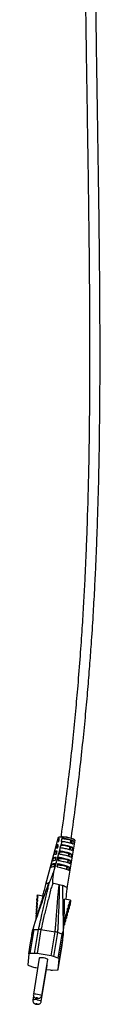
# Model space of a CAD drawing. Header units: millimetres. Extents: x -671 to 80, y -337 to 1335.
# Tile 4 of 5: x -50 to -18, y -14 to 422. Entities that reach past the tile are written whole.
import ezdxf

# ---------------------------------------------------------------- set-up
doc = ezdxf.new("R2010")
doc.units = ezdxf.units.MM

msp = doc.modelspace()

# ---------------------------------------------------------------- linework, layer by layer
at = {"color": 7, "linetype": 'Continuous', "lineweight": 25}
for p, q in [((-36.3, 59.84), (-41.97, 38.99)), ((-35.96, 59.29), (-35.87, 59.28)), ((-34.97, 56.54), (-34.53, 58.06)), ((-34.96, 58.08), (-34.78, 59.13)), ((-34.77, 59.35), (-34.78, 59.13)), ((-34.18, 59.32), (-33.98, 59.99)), ((-32.39, 37.39), (-28.9, 58.6)), ((-30.91, 57.36), (-30.74, 58.49)), ((-30.66, 57.44), (-30.89, 57.45)), ((-30.84, 57.63), (-30.63, 57.63)), ((-30.5, 58.41), (-30.68, 57.3)), ((-30.5, 58.41), (-29.56, 58.26)), ((-38.48, 44.2), (-35.32, 55.29)), ((-37.66, 53.6), (-36.85, 53.47)), ((-36.82, 56.45), (-36.36, 56.38)), ((-35.88, 52.48), (-35.74, 53.32)), ((-35.7, 53.77), (-35.74, 53.32)), ((-35.42, 55.29), (-35.26, 56.22)), ((-35.23, 56.55), (-35.26, 56.22)), ((-31.74, 51.59), (-31.59, 52.65)), ((-31.45, 52.6), (-31.63, 51.52)), ((-31.45, 52.6), (-30.44, 52.44)), ((-31.34, 54.33), (-31.17, 55.57)), ((-31.14, 54.51), (-31.32, 54.52)), ((-31.26, 54.72), (-31.1, 54.73)), ((-30.98, 55.51), (-31.16, 54.4)), ((-30.98, 55.51), (-30, 55.35)), ((-38.49, 50.76), (-37.34, 50.57)), ((-36.65, 48.11), (-36.7, 47.51)), ((-36.34, 49.65), (-36.22, 50.42)), ((-36.18, 50.94), (-36.22, 50.42)), ((-32.16, 48.66), (-32.01, 49.72)), ((-31.93, 49.7), (-32.11, 48.64)), ((-31.93, 49.7), (-30.88, 49.53)), ((-31.62, 51.59), (-31.84, 51.59)), ((-39.3, 47.91), (-37.83, 47.67)), ((-36.81, 46.81), (-36.7, 47.51)), ((-32.41, 46.79), (-32.58, 45.77)), ((-32.41, 46.79), (-31.33, 46.62)), ((-45.77, 30.95), (-45.93, 29.02)), ((-45.75, 31.16), (-45.91, 29.22)), ((-45.68, 32.42), (-45.84, 30.48)), ((-45.84, 30.48), (-45.83, 30.69)), ((-45.67, 32.63), (-45.83, 30.69)), ((-45.77, 30.95), (-45.75, 31.16)), ((-45.61, 33.89), (-45.76, 31.95)), ((-45.76, 31.95), (-45.74, 32.45)), ((-45.73, 31.93), (-45.76, 31.95)), ((-45.58, 34.39), (-45.74, 32.45)), ((-45.68, 32.42), (-45.67, 32.63)), ((-45.61, 33.89), (-45.58, 34.39)), ((-45.58, 34.39), (-43.05, 33.98)), ((-30.91, 32.02), (-33.53, 32.44)), ((-31.04, 31.54), (-31.2, 29.6)), ((-30.91, 32.02), (-31.06, 30.08)), ((-31.04, 31.54), (-30.91, 32.02)), ((-45.99, 26.53), (-46.15, 24.59)), ((-45.98, 26.76), (-46.14, 24.82)), ((-45.91, 28), (-46.07, 26.06)), ((-46.07, 26.06), (-46.06, 26.29)), ((-45.9, 28.23), (-46.06, 26.29)), ((-45.84, 29.47), (-45.99, 27.54)), ((-45.99, 27.54), (-45.98, 27.76)), ((-45.96, 27.51), (-45.99, 27.54)), ((-45.99, 26.53), (-45.98, 26.76)), ((-45.83, 29.69), (-45.98, 27.76)), ((-45.93, 29.02), (-45.91, 29.22)), ((-45.88, 28.98), (-45.93, 29.02)), ((-45.91, 28), (-45.9, 28.23)), ((-45.81, 30.46), (-45.84, 30.48)), ((-45.84, 29.47), (-45.83, 29.69)), ((-32.24, 27.28), (-32.4, 25.34)), ((-32.18, 27.49), (-32.34, 25.55)), ((-32.24, 27.28), (-32.18, 27.49)), ((-31.83, 28.7), (-31.99, 26.76)), ((-31.99, 26.76), (-31.94, 26.96)), ((-31.78, 28.9), (-31.94, 26.96)), ((-31.83, 28.7), (-31.78, 28.9)), ((-31.44, 30.12), (-31.6, 28.18)), ((-31.6, 28.18), (-31.54, 28.38)), ((-31.38, 30.32), (-31.54, 28.38)), ((-31.44, 30.12), (-31.38, 30.32)), ((-31.2, 29.6), (-31.06, 30.08)), ((-46.05, 25.29), (-46.21, 23.36)), ((-46.07, 25.06), (-46.19, 23.56)), ((-46.15, 24.59), (-46.14, 24.82)), ((-46.11, 24.57), (-46.15, 24.59)), ((-46.04, 26.04), (-46.07, 26.06)), ((-46.07, 25.06), (-46.05, 25.29)), ((-33.44, 23.02), (-33.6, 21.08)), ((-33.37, 23.25), (-33.53, 21.31)), ((-33.44, 23.02), (-33.37, 23.25)), ((-33.04, 24.44), (-33.2, 22.5)), ((-33.2, 22.5), (-33.13, 22.72)), ((-32.98, 24.66), (-33.13, 22.72)), ((-33.04, 24.44), (-32.98, 24.66)), ((-32.64, 25.86), (-32.8, 23.92)), ((-32.8, 23.92), (-32.74, 24.14)), ((-32.58, 26.08), (-32.74, 24.14)), ((-32.64, 25.86), (-32.58, 26.08)), ((-32.4, 25.34), (-32.34, 25.55)), ((-47.15, 19.07), (-48.9, 8.42)), ((-47.15, 19.07), (-45.03, 19.14)), ((-46.78, 8.49), (-45.02, 19.14)), ((-43.97, 19.06), (-45.72, 8.41)), ((-43.97, 19.06), (-37.7, 18.04)), ((-39.45, 7.39), (-37.7, 18.04)), ((-36.66, 17.79), (-38.41, 7.14)), ((-34.59, 17.04), (-36.64, 17.78)), ((-33.6, 21.08), (-33.53, 21.31)), ((-49.35, 8.28), (-48.55, 13.19)), ((-36.35, 6.39), (-34.59, 17.04)), ((-34.18, 16.76), (-35.93, 6.12)), ((-34.57, 11.97), (-34.18, 16.76)), ((-36.32, 1.32), (-34.57, 11.97)), ((-34.57, 11.97), (-34.57, 11.97)), ((-49.35, 8.28), (-49.74, 3.49)), ((-46.78, 8.49), (-48.9, 8.42)), ((-44.72, 6.44), (-47.35, -9.53)), ((-39.45, 7.39), (-45.72, 8.41)), ((-43.64, -10.14), (-41.01, 5.83)), ((-36.35, 6.39), (-38.41, 7.14)), ((-36.32, 1.32), (-35.93, 6.12)), ((-49.33, 3.21), (-47.27, 2.46)), ((-46.23, 2.21), (-45.44, 2.08)), ((-43.85, -12.74), (-41.22, 3.23)), ((-41.52, 1.45), (-39.95, 1.19)), ((-38.9, 1.11), (-36.77, 1.18)), ((-47.26, -10.29), (-47.56, -12.13))]:
    msp.add_line(p, q, dxfattribs=at)
at = {"color": 7, "linetype": 'Continuous', "lineweight": 25, "flags": 128}
for points in [[(-28.93, 58.44), (-29.04, 58.66), (-29.55, 58.98), (-30.4, 59.3), (-31.51, 59.59), (-32.75, 59.83), (-33.28, 59.91), (-33.98, 59.99), (-33.98, 59.99), (-33.98, 59.99)], [(-30.52, 58.3), (-30.76, 58.3), (-30.79, 58.3)], [(-32.25, 26.63), (-32.16, 26.69), (-31.99, 26.76)], [(-31.85, 28.06), (-31.77, 28.11), (-31.6, 28.18)], [(-31.45, 29.48), (-31.38, 29.53), (-31.2, 29.6)], [(-33.45, 22.37), (-33.36, 22.42), (-33.2, 22.5)], [(-33.05, 23.79), (-32.97, 23.84), (-32.8, 23.92)], [(-32.65, 25.21), (-32.57, 25.27), (-32.4, 25.34)], [(-48.9, 8.42), (-49, 8.41), (-49.09, 8.4), (-49.17, 8.39), (-49.23, 8.38), (-49.28, 8.36), (-49.32, 8.33), (-49.35, 8.31), (-49.35, 8.28)], [(-41.01, 5.83), (-41.01, 5.84), (-41.14, 6), (-41.54, 6.18), (-42.13, 6.36), (-42.84, 6.5), (-43.55, 6.59), (-44.16, 6.61), (-44.57, 6.55), (-44.72, 6.44)], [(-41.22, 3.23), (-41.22, 3.24), (-41.35, 3.4), (-41.41, 3.44)], [(-36.77, 1.18), (-36.67, 1.19), (-36.58, 1.2), (-36.5, 1.21), (-36.44, 1.23), (-36.39, 1.24), (-36.35, 1.27), (-36.33, 1.29), (-36.32, 1.32)], [(-45.74, -11.36), (-45.6, -11.38), (-45.48, -11.38), (-45.39, -11.37), (-45.36, -11.35), (-45.39, -11.32), (-45.47, -11.28), (-45.59, -11.24), (-45.73, -11.21), (-45.88, -11.2), (-46, -11.19), (-46.08, -11.2), (-46.11, -11.23), (-46.09, -11.26), (-46.01, -11.3), (-45.89, -11.33), (-45.74, -11.36)], [(-45.94, -13.81), (-46.09, -13.79), (-46.21, -13.79), (-46.29, -13.8), (-46.32, -13.82), (-46.3, -13.86), (-46.22, -13.89), (-46.1, -13.93), (-45.95, -13.96), (-45.81, -13.98), (-45.69, -13.98), (-45.6, -13.97), (-45.57, -13.95), (-45.6, -13.91), (-45.68, -13.88), (-45.8, -13.84), (-45.94, -13.81)]]:
    msp.add_lwpolyline(points, dxfattribs=at)
at = {"color": 8, "linetype": 'Continuous', "lineweight": 25, "flags": 128}
for points in [[(-47.35, -9.53), (-47.2, -9.42), (-46.79, -9.37), (-46.18, -9.38), (-45.47, -9.47), (-44.76, -9.61), (-44.17, -9.79), (-43.77, -9.97), (-43.64, -10.14), (-43.64, -10.14)], [(-45.68, -12.07), (-44.97, -12.21), (-44.38, -12.39), (-43.98, -12.57), (-43.85, -12.73), (-43.85, -12.74)]]:
    msp.add_lwpolyline(points, dxfattribs=at)
at = {"color": 7, "linetype": 'Continuous', "lineweight": 25}
for centre, radius, start, end in [((-34.72, 46.36), 12.77, 70.689, 90.2811), ((-35.68, 40.55), 12.77, 70.689, 90.2811), ((-35.2, 43.46), 12.77, 70.689, 90.2811), ((-36.16, 37.65), 12.77, 70.689, 90.2811), ((-36.63, 34.74), 12.77, 70.689, 90.2811), ((-46.17, 30.34), 0.734, 298.2916, 56.6532), ((-46.09, 31.81), 0.734, 297.3918, 56.2019), ((-46.01, 33.28), 0.734, 297.395, 56.6483), ((-30.85, 30.83), 0.735, 104.7215, 223.8526), ((-46.42, 25.93), 0.734, 299.6372, 54.4061), ((-46.34, 27.4), 0.734, 299.1841, 54.8592), ((-46.25, 28.87), 0.734, 298.7334, 55.3099), ((-32.04, 26.57), 0.735, 106.0594, 222.5147), ((-31.64, 27.99), 0.735, 104.7213, 222.9526), ((-31.25, 29.41), 0.735, 105.1655, 223.8578), ((-46.51, 24.46), 0.744, 17.0113, 53.6787), ((-33.21, 22.3), 0.754, 107.9493, 137.3087), ((-32.82, 23.73), 0.735, 106.9627, 221.6114), ((-32.43, 25.15), 0.735, 106.5099, 222.0643), ((-33.36, 20.36), 0.753, 107.9368, 139.7919), ((-46.71, 2.73), 5.76, 80.1815, 90.7152), ((-40.34, 1.48), 5.99, 71.1387, 81.3999), ((-36.43, 5.82), 0.577, 30.8809, 82.2191), ((-49.25, 3.78), 0.577, 210.8809, 262.2191), ((-45.33, 8.13), 5.99, 251.1387, 261.3999), ((-38.97, 6.87), 5.76, 260.1815, 270.7152)]:
    msp.add_arc(centre, radius, start, end, dxfattribs=at)
at = {"color": 8, "linetype": 'Continuous', "lineweight": 25}
msp.add_arc((-46.54, -14.58), 2.66, 71.0399, 112.5435, dxfattribs=at)
at = {"color": 7, "linetype": 'Continuous', "lineweight": 25}
for points, knots in [([(-25.33, 522), (-25.33, 521.03), (-25.28, 506.47), (-24.94, 478.24), (-24.44, 437.1), (-23.87, 400.1), (-23.35, 366.93), (-23.02, 344.46), (-22.82, 328.35), (-22.71, 319.3), (-22.63, 310.96), (-22.57, 303.59), (-22.53, 297.52), (-22.5, 292.62), (-22.48, 288.47), (-22.47, 284.23), (-22.45, 279.5), (-22.45, 273.51), (-22.46, 266.12), (-22.49, 257.31), (-22.59, 242.81), (-22.87, 223.34), (-23.38, 204.26), (-23.86, 190.74), (-24.22, 182.16), (-24.64, 173.03), (-25.18, 163), (-25.85, 151.94), (-26.69, 139.81), (-27.65, 127.61), (-28.72, 115.46), (-29.9, 103.44), (-31.28, 90.6), (-32.93, 76.89), (-34.24, 66.63), (-35.06, 60.94), (-35.18, 60.13)], [0, 0, 0, 0, 0.006289, 0.094493, 0.183132, 0.273165, 0.334546, 0.398378, 0.418956, 0.439061, 0.457108, 0.47304, 0.486856, 0.496491, 0.504837, 0.513775, 0.524006, 0.535536, 0.552609, 0.571942, 0.592691, 0.646688, 0.698286, 0.716466, 0.73447, 0.754024, 0.775723, 0.79965, 0.825906, 0.854614, 0.878987, 0.905056, 0.932932, 0.962742, 0.994634, 1, 1, 1, 1]), ([(-30.62, 59.35), (-30.51, 60.11), (-29.7, 65.7), (-28.4, 75.85), (-26.76, 89.5), (-25.38, 102.21), (-24.21, 114.06), (-23.23, 125.09), (-22.39, 135.42), (-21.59, 146.31), (-20.86, 157.56), (-20.22, 169.02), (-19.72, 179.31), (-19.31, 188.85), (-18.86, 201.24), (-18.41, 217.06), (-18.04, 236.57), (-17.89, 252.34), (-17.84, 263.92), (-17.83, 270.82), (-17.83, 276.99), (-17.84, 282.45), (-17.86, 287.25), (-17.88, 291.82), (-17.9, 296.65), (-17.94, 302.18), (-17.99, 308.49), (-18.06, 315.56), (-18.14, 323.34), (-18.28, 335.31), (-18.49, 351.06), (-18.84, 374.03), (-19.25, 400.2), (-19.7, 429.63), (-20.1, 458.61), (-20.42, 487.38), (-20.66, 508.37), (-20.69, 519.8), (-20.7, 521.67)], [0, 0, 0, 0, 0.0049414, 0.0366271, 0.0662656, 0.0940006, 0.1195081, 0.143402, 0.1657677, 0.1866744, 0.2141272, 0.2388697, 0.2610192, 0.2809278, 0.3007389, 0.3413771, 0.3835054, 0.4271577, 0.4436345, 0.4585342, 0.4718722, 0.4836592, 0.4939028, 0.5029708, 0.513265, 0.5252228, 0.5388408, 0.5541159, 0.5710466, 0.5892692, 0.6317427, 0.6731466, 0.7381203, 0.8013689, 0.863965, 0.9259171, 0.9878935, 1, 1, 1, 1]), ([(-33.98, 59.99), (-33.98, 59.99), (-34.15, 60), (-34.69, 60.03), (-35.49, 60.02), (-36.15, 59.91), (-36.34, 59.75), (-36.35, 59.61), (-36.28, 59.55), (-36.24, 59.51)], [0, 0, 0, 0, 0.000012, 0.104896, 0.351623, 0.597551, 0.843431, 0.904775, 1, 1, 1, 1]), ([(-36.35, 58), (-36.3, 58.01), (-36.21, 58.03), (-36.12, 58.04), (-36.08, 58.05)], [0.22581297, 0.22581297, 0.22581297, 0.22581297, 0.25835123, 0.28253826, 0.28253826, 0.28253826, 0.28253826]), ([(-36.02, 59.9), (-35.99, 59.94), (-35.89, 60.06), (-35.3, 60.14), (-34.56, 60.15), (-34.04, 60.11), (-33.89, 60.1)], [0, 0, 0, 0, 0.2028533, 0.5310671, 0.8602868, 1, 1, 1, 1]), ([(-34.53, 58.06), (-34.24, 58.03), (-33.62, 57.96), (-32.67, 57.8), (-31.75, 57.6), (-30.9, 57.38), (-30.23, 57.15), (-29.89, 57.01), (-29.76, 56.94)], [0.6406269, 0.6406269, 0.6406269, 0.6406269, 0.7022103, 0.7637937, 0.8253771, 0.8869606, 0.948544, 1, 1, 1, 1]), ([(-29.56, 58.26), (-29.68, 58.32), (-30, 58.46), (-30.64, 58.67), (-31.46, 58.89), (-32.36, 59.08), (-33.29, 59.22), (-33.89, 59.29), (-34.18, 59.32)], [0.6450102, 0.6450102, 0.6450102, 0.6450102, 0.6920829, 0.7536663, 0.8152497, 0.8768332, 0.9384166, 1, 1, 1, 1]), ([(-33.98, 59.99), (-33.97, 60.03), (-33.96, 60.07), (-33.92, 60.11), (-33.9, 60.11), (-33.89, 60.1)], [0, 0, 0, 0, 0.5, 0.5, 1, 1, 1, 1]), ([(-32.07, 59.78), (-32.39, 59.84), (-33.04, 59.96), (-33.65, 60.01), (-33.97, 60.03)], [0, 0, 0, 0, 0.485912, 1, 1, 1, 1]), ([(-38.03, 52.31), (-37.96, 52.34), (-37.69, 52.42), (-37.31, 52.47), (-37.02, 52.49), (-37.01, 52.49)], [0.1195795, 0.1195795, 0.1195795, 0.1195795, 0.1827792, 0.3077792, 0.3131998, 0.3131998, 0.3131998, 0.3131998]), ([(-36.8, 53.75), (-37.03, 53.73), (-37.34, 53.69), (-37.58, 53.63), (-37.66, 53.6)], [0.141698, 0.141698, 0.141698, 0.141698, 0.25, 0.3072161, 0.3072161, 0.3072161, 0.3072161]), ([(-37.2, 55.16), (-37.13, 55.18), (-36.94, 55.22), (-36.71, 55.25), (-36.54, 55.27)], [0.1697023, 0.1697023, 0.1697023, 0.1697023, 0.219032, 0.2993296, 0.2993296, 0.2993296, 0.2993296]), ([(-36.33, 56.53), (-36.44, 56.52), (-36.61, 56.49), (-36.76, 56.46), (-36.82, 56.45)], [0.19423998, 0.19423998, 0.19423998, 0.19423998, 0.25, 0.29214094, 0.29214094, 0.29214094, 0.29214094]), ([(-35.92, 52.49), (-35.64, 52.45), (-35.01, 52.35), (-34.03, 52.17), (-33.01, 51.94), (-32.07, 51.69), (-31.26, 51.42), (-30.83, 51.23), (-30.65, 51.13), (-30.64, 51.12)], [0.6243442, 0.6243442, 0.6243442, 0.6243442, 0.6741337, 0.7357171, 0.7973005, 0.858884, 0.9204674, 0.9820508, 0.9882061, 0.9882061, 0.9882061, 0.9882061]), ([(-30.44, 52.44), (-30.44, 52.44), (-30.61, 52.53), (-31.02, 52.71), (-31.81, 52.98), (-32.72, 53.22), (-33.72, 53.44), (-34.73, 53.63), (-35.39, 53.72), (-35.7, 53.77)], [0.627657, 0.627657, 0.627657, 0.627657, 0.6304995, 0.6920829, 0.7536663, 0.8152497, 0.8768332, 0.9384166, 0.9968103, 0.9968103, 0.9968103, 0.9968103]), ([(-35.32, 55.29), (-35.01, 55.25), (-34.35, 55.16), (-33.35, 54.98), (-32.38, 54.77), (-31.49, 54.53), (-30.73, 54.28), (-30.35, 54.11), (-30.2, 54.03)], [0.6319259, 0.6319259, 0.6319259, 0.6319259, 0.6935093, 0.7550928, 0.8166762, 0.8782596, 0.939843, 1, 1, 1, 1]), ([(-30, 55.35), (-30.14, 55.42), (-30.5, 55.58), (-31.22, 55.82), (-32.09, 56.06), (-33.04, 56.26), (-34.02, 56.43), (-34.66, 56.51), (-34.97, 56.54)], [0.6357172, 0.6357172, 0.6357172, 0.6357172, 0.6920829, 0.7536663, 0.8152497, 0.8768332, 0.9384166, 1, 1, 1, 1]), ([(-37.73, 48.21), (-37.93, 48.2), (-38.4, 48.15), (-38.93, 48.05), (-39.21, 47.95), (-39.3, 47.91)], [0.0501068, 0.0501068, 0.0501068, 0.0501068, 0.125, 0.25, 0.3306211, 0.3306211, 0.3306211, 0.3306211]), ([(-38.86, 49.46), (-38.77, 49.5), (-38.49, 49.6), (-38.01, 49.68), (-37.6, 49.71), (-37.48, 49.72)], [0.0737163, 0.0737163, 0.0737163, 0.0737163, 0.1486432, 0.2736432, 0.324927, 0.324927, 0.324927, 0.324927]), ([(-37.27, 50.98), (-37.34, 50.97), (-37.7, 50.94), (-38.13, 50.87), (-38.4, 50.79), (-38.49, 50.76)], [0.0940488, 0.0940488, 0.0940488, 0.0940488, 0.125, 0.25, 0.3198392, 0.3198392, 0.3198392, 0.3198392]), ([(-31.33, 46.62), (-31.37, 46.64), (-31.58, 46.77), (-32.09, 46.99), (-32.97, 47.28), (-33.98, 47.56), (-35.08, 47.81), (-35.98, 47.99), (-36.5, 48.09), (-36.65, 48.11)], [0.6143576, 0.6143576, 0.6143576, 0.6143576, 0.6304995, 0.6920829, 0.7536663, 0.8152497, 0.8768332, 0.9384166, 0.9623513, 0.9623513, 0.9623513, 0.9623513]), ([(-36.39, 49.66), (-36.2, 49.63), (-35.64, 49.53), (-34.71, 49.35), (-33.64, 49.11), (-32.65, 48.84), (-31.8, 48.56), (-31.32, 48.34), (-31.12, 48.23), (-31.09, 48.21)], [0.6176756, 0.6176756, 0.6176756, 0.6176756, 0.650213, 0.7117964, 0.7733799, 0.8349633, 0.8965467, 0.9581301, 0.970954, 0.970954, 0.970954, 0.970954]), ([(-30.88, 49.53), (-30.91, 49.54), (-31.1, 49.65), (-31.56, 49.85), (-32.39, 50.13), (-33.35, 50.39), (-34.4, 50.63), (-35.35, 50.81), (-35.94, 50.91), (-36.18, 50.94)], [0.6205966, 0.6205966, 0.6205966, 0.6205966, 0.6304995, 0.6920829, 0.7536663, 0.8152497, 0.8768332, 0.9384166, 0.9785094, 0.9785094, 0.9785094, 0.9785094]), ([(-40.31, 39.79), (-40.3, 39.79), (-40.28, 39.81), (-40.25, 39.85), (-40.24, 39.87), (-40.2, 39.93), (-40.18, 39.98), (-40.11, 40.11), (-40.06, 40.21), (-39.94, 40.48), (-39.86, 40.67), (-39.63, 41.23), (-39.48, 41.6), (-39.05, 42.72), (-38.76, 43.46), (-38.48, 44.2)], [0, 0, 0, 0, 0.015625, 0.015625, 0.03125, 0.03125, 0.0625, 0.0625, 0.125, 0.125, 0.25, 0.25, 0.5, 0.5, 1, 1, 1, 1]), ([(-39.67, 46.61), (-39.58, 46.66), (-39.3, 46.77), (-38.72, 46.89), (-38.19, 46.94), (-37.95, 46.96)], [0.0312214, 0.0312214, 0.0312214, 0.0312214, 0.1162396, 0.2412396, 0.3350182, 0.3350182, 0.3350182, 0.3350182]), ([(-38.48, 44.2), (-38.6, 43.45), (-38.7, 42.7), (-38.82, 41.56), (-38.85, 41.17), (-38.87, 40.6), (-38.87, 40.4), (-38.86, 40.11), (-38.85, 40.01), (-38.82, 39.87), (-38.81, 39.82), (-38.78, 39.75), (-38.77, 39.73), (-38.74, 39.69), (-38.72, 39.67), (-38.7, 39.67)], [0, 0, 0, 0, 0.5, 0.5, 0.75, 0.75, 0.875, 0.875, 0.9375, 0.9375, 0.96875, 0.96875, 0.984375, 0.984375, 1, 1, 1, 1]), ([(-36.86, 46.83), (-36.75, 46.81), (-36.26, 46.71), (-35.38, 46.54), (-34.27, 46.28), (-33.23, 45.99), (-32.34, 45.69), (-31.8, 45.46), (-31.58, 45.33), (-31.54, 45.3)], [0.6117613, 0.6117613, 0.6117613, 0.6117613, 0.6289353, 0.6905187, 0.7521022, 0.8136856, 0.875269, 0.9368524, 0.9555905, 0.9555905, 0.9555905, 0.9555905]), ([(-32.59, 45.73), (-32.57, 45.85), (-32.51, 46.2), (-32.46, 46.56), (-32.43, 46.8)], [0, 0, 0, 0, 0.328498, 1, 1, 1, 1]), ([(-40.63, 39.73), (-41.1, 38.14), (-42.13, 35.54), (-44.51, 28.31), (-46.31, 23.44), (-47.59, 19.05)], [0, 0, 0, 0, 0.196225, 0.505232, 1, 1, 1, 1]), ([(-45.03, 19.14), (-45, 19.27), (-44.97, 19.41), (-44.92, 19.67), (-44.89, 19.8), (-44.8, 20.2), (-44.75, 20.46), (-44.57, 21.23), (-44.46, 21.73), (-44.29, 22.48), (-44.23, 22.73), (-44.12, 23.21), (-44.07, 23.45), (-43.91, 24.14), (-43.8, 24.59), (-43.5, 25.89), (-43.3, 26.72), (-42.91, 28.36), (-42.73, 29.17), (-42.34, 30.86), (-42.14, 31.74), (-41.74, 33.47), (-41.54, 34.32), (-41.27, 35.5), (-41.18, 35.87), (-41, 36.59), (-40.92, 36.93), (-40.76, 37.64), (-40.68, 38), (-40.55, 38.62), (-40.51, 38.84), (-40.44, 39.18), (-40.41, 39.3), (-40.38, 39.48), (-40.36, 39.57), (-40.34, 39.67), (-40.32, 39.73), (-40.32, 39.76), (-40.31, 39.79)], [0, 0, 0, 0, 0.015625, 0.015625, 0.03125, 0.03125, 0.0625, 0.0625, 0.125, 0.125, 0.15625, 0.15625, 0.1875, 0.1875, 0.25, 0.25, 0.375, 0.375, 0.5, 0.5, 0.625, 0.625, 0.75, 0.75, 0.8125, 0.8125, 0.875, 0.875, 0.9375, 0.9375, 0.96875, 0.96875, 0.984375, 0.984375, 0.992188, 0.996094, 0.996094, 1, 1, 1, 1]), ([(-38.7, 39.67), (-38.72, 39.6), (-38.73, 39.54), (-38.77, 39.42), (-38.83, 39.23), (-38.89, 39.06), (-39, 38.71), (-39.08, 38.5), (-39.3, 37.89), (-39.43, 37.53), (-39.65, 36.83), (-39.74, 36.49), (-39.87, 35.95), (-39.91, 35.77), (-39.99, 35.39), (-40.04, 35.2), (-40.27, 34.21), (-40.49, 33.36), (-40.92, 31.63), (-41.15, 30.75), (-41.61, 29.07), (-41.82, 28.26), (-42.24, 26.63), (-42.44, 25.81), (-42.75, 24.5), (-42.85, 24.06), (-43.01, 23.36), (-43.07, 23.12), (-43.17, 22.64), (-43.23, 22.39), (-43.51, 21.15), (-43.74, 20.12), (-43.97, 19.06)], [0, 0, 0, 0, 0.007812, 0.007812, 0.015625, 0.03125, 0.03125, 0.0625, 0.0625, 0.125, 0.125, 0.1875, 0.1875, 0.21875, 0.21875, 0.25, 0.25, 0.375, 0.375, 0.5, 0.5, 0.625, 0.625, 0.75, 0.75, 0.8125, 0.8125, 0.84375, 0.84375, 0.875, 0.875, 1, 1, 1, 1]), ([(-41.97, 38.97), (-41.84, 39.17), (-41.64, 39.48), (-40.89, 39.67), (-40.63, 39.73)], [0, 0, 0, 0, 0.659183, 1, 1, 1, 1]), ([(-40.31, 39.79), (-40.35, 39.79), (-40.46, 39.77), (-40.56, 39.75), (-40.63, 39.73)], [0.03056692, 0.03056692, 0.03056692, 0.03056692, 0.03688164, 0.04917551, 0.04917551, 0.04917551, 0.04917551]), ([(-38.7, 39.67), (-38.6, 39.65), (-38.07, 39.54), (-37.12, 39.33), (-36.29, 39.13), (-35.89, 39.02), (-35.89, 39.02)], [0.8148265, 0.8148265, 0.8148265, 0.8148265, 0.8283663, 0.8899497, 0.9515332, 0.9519564, 0.9519564, 0.9519564, 0.9519564]), ([(-41.98, 38.97), (-42.18, 38.14), (-42.54, 36.66), (-42.98, 35.03), (-43.2, 34.21), (-43.25, 34.01)], [0, 0, 0, 0, 0.495133, 0.876546, 1, 1, 1, 1]), ([(-37.7, 18.04), (-37.68, 18.32), (-37.66, 18.6), (-37.62, 19.14), (-37.59, 19.41), (-37.52, 20.22), (-37.48, 20.74), (-37.39, 21.73), (-37.34, 22.21), (-37.26, 23.14), (-37.23, 23.59), (-37.12, 24.91), (-37.05, 25.74), (-36.94, 27.39), (-36.88, 28.21), (-36.76, 29.93), (-36.69, 30.83), (-36.54, 32.59), (-36.46, 33.46), (-36.35, 34.65), (-36.31, 35.03), (-36.24, 35.74), (-36.21, 36.09), (-36.14, 36.8), (-36.11, 37.18), (-36.04, 37.81), (-36.01, 38.04), (-35.96, 38.51), (-35.92, 38.76), (-35.89, 39.02)], [0, 0, 0, 0, 0.03125, 0.03125, 0.0625, 0.0625, 0.125, 0.125, 0.1875, 0.1875, 0.25, 0.25, 0.375, 0.375, 0.5, 0.5, 0.625, 0.625, 0.75, 0.75, 0.8125, 0.8125, 0.875, 0.875, 0.9375, 0.9375, 0.96875, 0.96875, 1, 1, 1, 1]), ([(-35.89, 39.02), (-35.89, 38.89), (-35.89, 38.76), (-35.9, 38.5), (-35.9, 38.38), (-35.9, 38.01), (-35.91, 37.78), (-35.91, 37.12), (-35.92, 36.74), (-35.93, 36), (-35.93, 35.65), (-35.93, 34.9), (-35.94, 34.51), (-35.96, 33.28), (-35.99, 32.4), (-36.06, 30.62), (-36.1, 29.72), (-36.22, 27.13), (-36.28, 25.56), (-36.37, 23.34), (-36.39, 22.89), (-36.43, 21.95), (-36.45, 21.47), (-36.5, 20.47), (-36.53, 19.95), (-36.57, 19.15), (-36.58, 18.88), (-36.6, 18.47), (-36.61, 18.33), (-36.63, 18.06), (-36.63, 17.92), (-36.64, 17.78)], [0, 0, 0, 0, 0.015625, 0.015625, 0.03125, 0.03125, 0.0625, 0.0625, 0.125, 0.125, 0.1875, 0.1875, 0.25, 0.25, 0.375, 0.375, 0.5, 0.5, 0.75, 0.75, 0.8125, 0.8125, 0.875, 0.875, 0.9375, 0.9375, 0.96875, 0.96875, 0.984375, 0.984375, 1, 1, 1, 1]), ([(-35.89, 39.02), (-35.49, 38.92), (-35.02, 38.79), (-34.58, 38.65), (-34.5, 38.62)], [0.73927591, 0.73927591, 0.73927591, 0.73927591, 0.8004361, 0.81482649, 0.81482649, 0.81482649, 0.81482649]), ([(-34.5, 38.62), (-34.53, 36.95), (-34.37, 34.16), (-34.3, 26.94), (-34.13, 22.07), (-34.15, 18.22)], [0, 0, 0, 0, 0.1962247, 0.5052317, 0.9502758, 0.9502758, 0.9502758, 0.9502758]), ([(-34.5, 38.62), (-34.22, 38.53), (-33.59, 38.32), (-32.87, 37.99), (-32.43, 37.67), (-32.41, 37.49), (-32.4, 37.41)], [0, 0, 0, 0, 0.2219752, 0.4896302, 0.7573988, 1, 1, 1, 1]), ([(-32.85, 32.33), (-32.83, 32.55), (-32.75, 33.44), (-32.62, 35.13), (-32.47, 36.6), (-32.39, 37.41)], [0, 0, 0, 0, 0.129845, 0.522262, 1, 1, 1, 1]), ([(-43.05, 33.98), (-43.58, 32.26), (-44.2, 30.24), (-44.78, 28.2), (-44.87, 27.89)], [0, 0, 0, 0, 0.848083, 1, 1, 1, 1]), ([(-33.76, 22.81), (-33.67, 24.41), (-33.61, 26.02), (-33.54, 28.43), (-33.52, 29.23), (-33.5, 30.84), (-33.5, 31.64), (-33.53, 32.44)], [0, 0, 0, 0, 0.5, 0.5, 0.75, 0.75, 1, 1, 1, 1]), ([(-44.88, 27.89), (-44.88, 27.87), (-45.06, 27.21), (-45.35, 26.15), (-45.66, 25.17), (-45.84, 24.61)], [0, 0, 0, 0, 0.015414, 0.442794, 1, 1, 1, 1]), ([(-34.46, 13.33), (-34.34, 14.69), (-34.15, 17.05), (-33.89, 19.88), (-33.76, 21.39), (-33.73, 21.79)], [0, 0, 0, 0, 0.497623, 0.868825, 1, 1, 1, 1]), ([(-33.77, 21.79), (-33.74, 22.01), (-33.67, 22.41), (-33.73, 22.69), (-33.76, 22.81)], [0, 0, 0, 0, 0.5657526, 1, 1, 1, 1]), ([(-48.55, 13.19), (-48.38, 14.19), (-48.21, 15.19), (-47.9, 16.69), (-47.8, 17.19), (-47.62, 17.93), (-47.55, 18.18), (-47.44, 18.55), (-47.4, 18.67), (-47.33, 18.84), (-47.3, 18.9), (-47.25, 18.98), (-47.24, 19.01), (-47.2, 19.05), (-47.17, 19.07), (-47.15, 19.07)], [0, 0, 0, 0, 0.5, 0.5, 0.75, 0.75, 0.875, 0.875, 0.9375, 0.9375, 0.96875, 0.96875, 0.984375, 0.984375, 1, 1, 1, 1]), ([(-43.97, 19.06), (-44.07, 19.07), (-44.17, 19.09), (-44.35, 19.11), (-44.45, 19.12), (-44.72, 19.15), (-44.88, 19.15), (-45.02, 19.14)], [0, 0, 0, 0, 0.25, 0.25, 0.5, 0.5, 1, 1, 1, 1]), ([(-36.66, 17.79), (-36.72, 17.84), (-36.79, 17.86), (-36.95, 17.91), (-37.04, 17.93), (-37.3, 17.99), (-37.5, 18.02), (-37.7, 18.04)], [0, 0, 0, 0, 0.25, 0.25, 0.5, 0.5, 1, 1, 1, 1]), ([(-34.59, 17.04), (-34.58, 17.11), (-34.55, 17.23), (-34.51, 17.37), (-34.48, 17.47), (-34.46, 17.52), (-34.45, 17.55), (-34.43, 17.58), (-34.37, 17.7), (-34.3, 17.86), (-34.21, 18.06), (-34.17, 18.16), (-34.15, 18.22)], [0, 0, 0, 0, 0.156511, 0.277119, 0.337358, 0.382617, 0.40432, 0.426409, 0.476404, 0.729158, 0.861861, 1, 1, 1, 1]), ([(-34.15, 18.22), (-34.16, 17.95), (-34.16, 17.69), (-34.16, 17.3), (-34.17, 17.17), (-34.17, 16.98), (-34.17, 16.93), (-34.17, 16.82), (-34.18, 16.78), (-34.18, 16.76)], [0, 0, 0, 0, 0.5, 0.5, 0.75, 0.75, 0.875, 0.875, 1, 1, 1, 1]), ([(-47.56, -12.13), (-47.57, -12.32), (-47.59, -12.66), (-47.41, -13.11), (-47.17, -13.42), (-46.87, -13.67), (-46.54, -13.83), (-46.13, -13.95), (-45.62, -14.02), (-45.13, -13.99), (-44.68, -13.84), (-44.32, -13.61), (-44, -13.25), (-43.9, -12.91), (-43.85, -12.74)], [0, 0, 0, 0, 0.1013576, 0.1879254, 0.2590878, 0.3150774, 0.3935335, 0.4673697, 0.5543362, 0.6628558, 0.7308012, 0.8099809, 0.90002, 1, 1, 1, 1]), ([(-47.35, -9.53), (-47.36, -9.72), (-47.38, -10.07), (-47.2, -10.51), (-46.96, -10.82), (-46.66, -11.07), (-46.33, -11.24), (-45.92, -11.35), (-45.41, -11.42), (-44.92, -11.39), (-44.47, -11.24), (-44.11, -11.02), (-43.79, -10.65), (-43.69, -10.32), (-43.64, -10.14)], [0, 0, 0, 0, 0.101358, 0.187925, 0.259088, 0.315077, 0.393533, 0.46737, 0.554336, 0.662856, 0.730801, 0.809981, 0.90002, 1, 1, 1, 1])]:
    msp.add_open_spline(points, degree=3, knots=knots, dxfattribs=at)
for points in [[(-35.96, 59.29), (-36.09, 58.86), (-36.22, 58.43), (-36.35, 58)], [(-36.08, 58.05), (-36.01, 58.47), (-35.94, 58.89), (-35.86, 59.31)], [(-35.86, 59.31), (-35.9, 59.3), (-35.93, 59.3), (-35.96, 59.29)], [(-34.77, 59.35), (-34.84, 58.92), (-34.91, 58.5), (-34.98, 58.08)], [(-34.98, 58.08), (-34.84, 58.08), (-34.69, 58.07), (-34.53, 58.06)], [(-34.18, 59.32), (-34.38, 59.33), (-34.58, 59.34), (-34.77, 59.35)], [(-29.76, 56.94), (-29.69, 57.38), (-29.63, 57.82), (-29.56, 58.26)], [(-37.66, 53.6), (-37.78, 53.17), (-37.91, 52.74), (-38.03, 52.31)], [(-36.82, 56.45), (-36.95, 56.02), (-37.07, 55.59), (-37.2, 55.16)], [(-37.01, 52.49), (-36.94, 52.91), (-36.87, 53.33), (-36.8, 53.75)], [(-36.54, 55.27), (-36.47, 55.69), (-36.4, 56.11), (-36.33, 56.53)], [(-35.7, 53.77), (-35.77, 53.34), (-35.85, 52.91), (-35.92, 52.49)], [(-35.23, 56.55), (-35.31, 56.13), (-35.38, 55.71), (-35.45, 55.29)], [(-35.45, 55.29), (-35.41, 55.29), (-35.37, 55.29), (-35.32, 55.29)], [(-34.97, 56.54), (-35.06, 56.55), (-35.15, 56.55), (-35.23, 56.55)], [(-30.64, 51.12), (-30.57, 51.56), (-30.5, 52), (-30.44, 52.44)], [(-30.2, 54.03), (-30.13, 54.47), (-30.06, 54.91), (-30, 55.35)], [(-38.49, 50.76), (-38.61, 50.33), (-38.73, 49.9), (-38.86, 49.46)], [(-37.95, 46.96), (-37.88, 47.37), (-37.81, 47.79), (-37.73, 48.21)], [(-37.48, 49.72), (-37.41, 50.14), (-37.34, 50.56), (-37.27, 50.98)], [(-36.65, 48.11), (-36.72, 47.68), (-36.79, 47.26), (-36.86, 46.83)], [(-36.18, 50.94), (-36.25, 50.52), (-36.32, 50.09), (-36.39, 49.66)], [(-31.09, 48.21), (-31.02, 48.65), (-30.95, 49.09), (-30.88, 49.53)], [(-39.3, 47.91), (-39.43, 47.48), (-39.55, 47.05), (-39.67, 46.61)], [(-31.54, 45.3), (-31.47, 45.74), (-31.4, 46.18), (-31.33, 46.62)], [(-48.55, 13.19), (-48.23, 15.14), (-47.91, 17.1), (-47.59, 19.05)], [(-45.02, 19.14), (-45.03, 19.14), (-45.03, 19.14), (-45.03, 19.14)], [(-37.7, 18.04), (-37.7, 18.04), (-37.7, 18.04), (-37.7, 18.04)], [(-36.64, 17.78), (-36.65, 17.79), (-36.65, 17.79), (-36.66, 17.79)]]:
    msp.add_open_spline(points, degree=3, dxfattribs=at)

doc.saveas('drawing.dxf')
